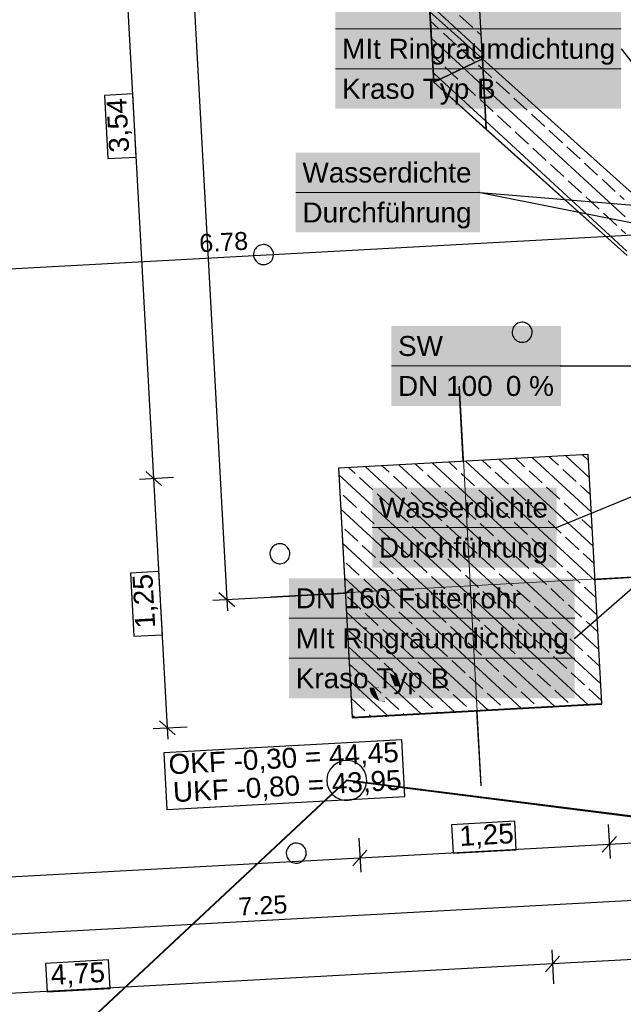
# Model space of a CAD drawing. Extents: x -779 to 790, y -208 to 633.
# Tile 77 of 232: x -259 to -199, y 160 to 259. Entities that reach past the tile are written whole.
import ezdxf
from ezdxf.lldxf.tags import DXFTag

# ---------------------------------------------------------------- set-up
doc = ezdxf.new("R2010")
doc.units = 0
doc.layers.get('0').update_dxf_attribs({"lineweight": 25})
for name, color, linetype, lineweight, true_color in [('01 Höhen im Gebäude - Basis', 7, 'Continuous', 25, 0x848484), ('01 Höhen im Gebäude - Basis-gefuellt', 7, 'Continuous', 35, 0xfefefe), ('01AFU Allgemein Bemaßung-A07F5V4RWF', 7, 'Continuous', 25, 0x848484), ('02 Raster Bemaßung', 7, 'Continuous', 25, 0x848484), ('02 Raster Gebäude-A07F5V4QWF', 7, 'Continuous', 25, 0x848484), ('20 Fundament-A07F5V4OWF', 7, 'Continuous', 25, 0x848484), ('20 Magerbeton Bohrungen', 7, 'Continuous', 25, 0x848484), ('20 Wasserbecken', 7, 'Continuous', 25, 0x848484), ('20 Zaun innen', 9, 'Continuous', 25, 0x808080), ('S_Mass', 150, 'Continuous', 25, 0x007fff), ('X_Mass', 150, 'Continuous', 25, 0x007fff)]:
    doc.layers.add(name, color=color, linetype=linetype, lineweight=lineweight, true_color=true_color)
doc.layers.add('02 Raster Gebäude-A07F5V53WF', color=7, linetype='Continuous', lineweight=13)
doc.styles.get("Standard").update_dxf_attribs({"font": 'arial.ttf'})
tags = doc.linetypes.add('Strichlinie eng', pattern=[0.115, 0.075, -0.04]).pattern_tags.tags
tags[6:7] = [DXFTag(74, 4), DXFTag(75, 0), DXFTag(340, '0'), DXFTag(46, 1.0), DXFTag(50, 0.0), DXFTag(44, 0.0), DXFTag(45, 0.0)]
tags[4:5] = [DXFTag(74, 4), DXFTag(75, 0), DXFTag(340, '0'), DXFTag(46, 1.0), DXFTag(50, 0.0), DXFTag(44, 0.0), DXFTag(45, 0.0)]
tags = doc.linetypes.add('Strichpunkt', pattern=[1, 0.5, -0.25, 0, -0.25]).pattern_tags.tags
tags[10:11] = [DXFTag(74, 4), DXFTag(75, 0), DXFTag(340, '0'), DXFTag(46, 1.0), DXFTag(50, 0.0), DXFTag(44, 0.0), DXFTag(45, 0.0)]
tags[8:9] = [DXFTag(74, 4), DXFTag(75, 0), DXFTag(340, '0'), DXFTag(46, 1.0), DXFTag(50, 0.0), DXFTag(44, 0.0), DXFTag(45, 0.0)]
tags[6:7] = [DXFTag(74, 4), DXFTag(75, 0), DXFTag(340, '0'), DXFTag(46, 1.0), DXFTag(50, 0.0), DXFTag(44, 0.0), DXFTag(45, 0.0)]
tags[4:5] = [DXFTag(74, 4), DXFTag(75, 0), DXFTag(340, '0'), DXFTag(46, 1.0), DXFTag(50, 0.0), DXFTag(44, 0.0), DXFTag(45, 0.0)]
tags = doc.linetypes.add('Wipeout_Contour-A07F5V4SWF', pattern=[1, 0, -1]).pattern_tags.tags
tags[6:7] = [DXFTag(74, 4), DXFTag(75, 0), DXFTag(340, '0'), DXFTag(46, 1.0), DXFTag(50, 0.0), DXFTag(44, 0.0), DXFTag(45, 0.0)]
tags[4:5] = [DXFTag(74, 4), DXFTag(75, 0), DXFTag(340, '0'), DXFTag(46, 1.0), DXFTag(50, 0.0), DXFTag(44, 0.0), DXFTag(45, 0.0)]

# ---------------------------------------------------------------- blocks, each defined once
blk = doc.blocks.new('Referenz-A07F5V4VWF', base_point=(-401.415, -176.34))
at = {"color": 0, "linetype": 'ByBlock', "lineweight": -2, "ltscale": 12.5}
for p, q in [((-217.987, 252.513), (-218.77, 266.82)), ((-218.77, 266.82), (-217.987, 252.513)), ((-213.107, 254.855), (-213.663, 265.025)), ((-218.373, 259.575), (-217.987, 252.513)), ((-213.107, 254.855), (-218.373, 259.575)), ((-218.373, 259.575), (-213.107, 254.855)), ((-217.987, 252.513), (-213.107, 254.855)), ((-213.107, 254.855), (-217.987, 252.513)), ((-212.72, 247.793), (-213.107, 254.855)), ((-199.009, 242.22), (-213.107, 254.855)), ((-213.107, 254.855), (-212.72, 247.793)), ((-198.622, 235.158), (-217.987, 252.513)), ((-217.987, 252.513), (-198.622, 235.158)), ((-217.987, 252.513), (-212.72, 247.793)), ((-212.72, 247.793), (-198.622, 235.158)), ((-227.482, 213.873), (-227.506, 213.872)), ((-227.506, 213.872), (-226.14, 188.904)), ((-226.14, 188.904), (-201.174, 190.27)), ((-201.174, 190.27), (-201.177, 190.32))]:
    blk.add_line(p, q, dxfattribs=at)
at = {"layer": '01 Höhen im Gebäude - Basis', "color": 0, "lineweight": -2}
blk.add_line((-222.753, 188.98), (-222.761, 189.139), dxfattribs=at)
at = {"layer": '01 Höhen im Gebäude - Basis', "color": 0, "linetype": 'Wipeout_Contour-A07F5V4SWF', "lineweight": -2, "ltscale": 1.625}
for p, q in [((-221.172, 186.681), (-244.998, 185.378)), ((-220.862, 181.032), (-221.172, 186.681)), ((-244.998, 185.378), (-244.689, 179.728)), ((-244.689, 179.728), (-220.862, 181.032))]:
    blk.add_line(p, q, dxfattribs=at)
at = {"layer": '01 Höhen im Gebäude - Basis-gefuellt', "color": 0}
for points in [[(-222.977, 193.471), (-222.999, 193.471), (-222.999, 193.474)], [(-222.917, 191.976), (-222.977, 193.471), (-222.999, 193.471)], [(-222.363, 192.006), (-222.918, 192.006), (-222.977, 193.471)], [(-222.419, 193.391), (-222.944, 193.391), (-222.977, 193.471)], [(-222.363, 192.006), (-222.419, 193.391), (-222.944, 193.391)], [(-221.873, 192.033), (-222.364, 192.033), (-222.419, 193.391)], [(-221.915, 193.093), (-222.299, 193.093), (-222.419, 193.391)], [(-221.873, 192.033), (-221.915, 193.093), (-222.299, 193.093)], [(-221.541, 192.051), (-221.873, 192.051), (-221.915, 193.093)], [(-221.564, 192.625), (-221.747, 192.625), (-221.915, 193.093)], [(-221.541, 192.051), (-221.564, 192.625), (-221.747, 192.625)], [(-221.419, 192.058), (-221.541, 192.058), (-221.564, 192.625)], [(-224.292, 191.894), (-224.415, 191.894), (-224.293, 191.901)], [(-224.269, 191.327), (-224.292, 191.894), (-224.415, 191.894)], [(-223.96, 191.901), (-224.293, 191.901), (-223.961, 191.919)], [(-224.086, 191.327), (-224.269, 191.327), (-224.293, 191.901)], [(-223.918, 190.859), (-223.96, 191.901), (-224.293, 191.901)], [(-223.918, 190.859), (-224.086, 191.327), (-224.269, 191.327)], [(-223.469, 191.919), (-223.961, 191.919), (-223.47, 191.946)], [(-223.534, 190.859), (-223.918, 190.859), (-223.961, 191.919)], [(-223.414, 190.561), (-223.469, 191.919), (-223.961, 191.919)], [(-222.915, 191.946), (-223.47, 191.946), (-222.917, 191.976)], [(-222.89, 190.561), (-223.414, 190.561), (-223.47, 191.946)], [(-222.856, 190.481), (-222.915, 191.946), (-223.47, 191.946)], [(-222.917, 191.976), (-222.363, 192.006), (-222.918, 192.006)], [(-222.835, 190.481), (-222.856, 190.481), (-222.917, 191.976)], [(-222.363, 192.006), (-221.873, 192.033), (-222.364, 192.033)], [(-221.873, 192.033), (-221.541, 192.051), (-221.873, 192.051)], [(-221.541, 192.051), (-221.419, 192.058), (-221.541, 192.058)], [(-223.414, 190.561), (-223.534, 190.859), (-223.918, 190.859)], [(-222.856, 190.481), (-222.89, 190.561), (-223.414, 190.561)], [(-222.835, 190.478), (-222.835, 190.481), (-222.856, 190.481)]]:
    blk.add_solid(points, dxfattribs=at)
at = {"layer": '01AFU Allgemein Bemaßung-A07F5V4RWF', "color": 0, "lineweight": -2}
for p, q in [((-249.885, 283.526), (-246.019, 212.859)), ((-247.423, 212.782), (-244.021, 212.968)), ((-245.229, 212.151), (-246.809, 213.567)), ((-246.019, 212.859), (-244.652, 187.891)), ((-245.442, 188.599), (-243.863, 187.183)), ((-246.057, 187.814), (-242.655, 188.001)), ((-244.652, 187.891), (-244.591, 186.768)), ((-123.134, 180.454), (-200.406, 176.225)), ((-200.515, 178.223), (-200.329, 174.821)), ((-225.481, 176.857), (-225.295, 173.455)), ((-201.114, 175.435), (-199.698, 177.015)), ((-226.08, 174.069), (-224.664, 175.649)), ((-200.406, 176.225), (-225.372, 174.859)), ((-225.372, 174.859), (-301.599, 170.688)), ((-206.167, 165.664), (-205.981, 162.262)), ((-181.124, 165.626), (-206.09, 164.26)), ((-206.798, 163.47), (-205.382, 165.05)), ((-206.09, 164.26), (-300.963, 159.068))]:
    blk.add_line(p, q, dxfattribs=at)
at = {"layer": '01AFU Allgemein Bemaßung-A07F5V4RWF', "color": 0, "linetype": 'Wipeout_Contour-A07F5V4SWF', "lineweight": -2, "ltscale": 1.625}
for p, q in [((-248.097, 251.356), (-250.95, 251.2)), ((-247.75, 245.032), (-248.097, 251.356)), ((-250.95, 251.2), (-250.604, 244.876)), ((-250.604, 244.876), (-247.75, 245.032)), ((-245.48, 203.539), (-248.333, 203.383)), ((-248.333, 203.383), (-247.987, 197.058)), ((-245.134, 197.214), (-245.48, 203.539)), ((-247.987, 197.058), (-245.134, 197.214)), ((-209.881, 178.54), (-216.206, 178.194)), ((-209.725, 175.687), (-209.881, 178.54)), ((-216.206, 178.194), (-216.05, 175.341)), ((-216.05, 175.341), (-209.725, 175.687)), ((-250.519, 164.662), (-256.843, 164.316)), ((-250.363, 161.808), (-250.519, 164.662)), ((-256.843, 164.316), (-256.687, 161.462)), ((-256.687, 161.462), (-250.363, 161.808))]:
    blk.add_line(p, q, dxfattribs=at)
at = {"layer": '02 Raster Bemaßung', "color": 0, "lineweight": -2}
for p, q in [((-249.633, 400.734), (-238.69, 200.739)), ((-239.48, 201.447), (-237.9, 200.031)), ((-240.094, 200.662), (-233.697, 201.012)), ((-238.69, 200.739), (-238.628, 199.615))]:
    blk.add_line(p, q, dxfattribs=at)
at = {"layer": '02 Raster Gebäude-A07F5V4QWF', "color": 0, "linetype": 'Strichpunkt', "lineweight": -2, "ltscale": 0.405}
for p, q in [((-215.026, 214.599), (-215.433, 222.044)), ((-201.836, 202.755), (-194.368, 203.164)), ((-234.313, 200.978), (-226.798, 201.389)), ((-213.248, 182.098), (-213.66, 189.637))]:
    blk.add_line(p, q, dxfattribs=at)
at = {"layer": '20 Fundament-A07F5V4OWF', "color": 0, "lineweight": -2}
for p, q in [((-202.228, 209.525), (-208.093, 214.934)), ((-205.494, 214.17), (-206.422, 215.025)), ((-202.416, 212.964), (-204.751, 215.117)), ((-202.51, 214.683), (-203.08, 215.208)), ((-225.845, 213.345), (-226.477, 213.928)), ((-201.287, 192.333), (-224.805, 214.019)), ((-222.453, 213.483), (-223.134, 214.111)), ((-201.475, 195.771), (-221.463, 214.202)), ((-219.061, 213.62), (-219.792, 214.294)), ((-201.664, 199.21), (-218.121, 214.385)), ((-215.67, 213.758), (-216.449, 214.477)), ((-201.852, 202.648), (-214.778, 214.568)), ((-212.278, 213.895), (-213.107, 214.66)), ((-202.04, 206.087), (-211.436, 214.751)), ((-208.886, 214.033), (-209.764, 214.842)), ((-227.482, 213.873), (-227.506, 213.872)), ((-227.506, 213.872), (-226.14, 188.904)), ((-202.512, 190.197), (-227.47, 213.212)), ((-224.08, 211.718), (-225.404, 212.939)), ((-220.689, 211.856), (-222.012, 213.076)), ((-217.297, 211.993), (-218.62, 213.213)), ((-213.905, 212.13), (-215.229, 213.351)), ((-210.513, 212.268), (-211.837, 213.488)), ((-207.122, 212.405), (-208.445, 213.626)), ((-203.73, 212.543), (-205.053, 213.763)), ((-205.357, 210.778), (-206.68, 211.999)), ((-202.322, 211.245), (-203.289, 212.136)), ((-225.708, 209.954), (-227.031, 211.174)), ((-222.316, 210.091), (-223.639, 211.311)), ((-218.924, 210.228), (-220.247, 211.449)), ((-215.532, 210.366), (-216.856, 211.586)), ((-212.14, 210.503), (-213.464, 211.724)), ((-208.749, 210.641), (-210.072, 211.861)), ((-213.768, 208.739), (-215.091, 209.959)), ((-210.376, 208.876), (-211.699, 210.097)), ((-206.984, 209.014), (-208.308, 210.234)), ((-203.592, 209.151), (-204.916, 210.371)), ((-205.855, 190.014), (-227.282, 209.773)), ((-223.943, 208.326), (-225.266, 209.547)), ((-220.551, 208.464), (-221.875, 209.684)), ((-217.159, 208.601), (-218.483, 209.822)), ((-218.787, 206.837), (-220.11, 208.057)), ((-215.395, 206.974), (-216.718, 208.195)), ((-212.003, 207.112), (-213.327, 208.332)), ((-208.611, 207.249), (-209.935, 208.469)), ((-205.22, 207.386), (-206.543, 208.607)), ((-202.134, 207.806), (-203.151, 208.744)), ((-225.57, 206.562), (-226.894, 207.782)), ((-222.178, 206.699), (-223.502, 207.92)), ((-203.455, 205.759), (-204.778, 206.98)), ((-209.197, 189.831), (-227.094, 206.335)), ((-223.806, 204.935), (-225.129, 206.155)), ((-220.414, 205.072), (-221.737, 206.293)), ((-217.022, 205.21), (-218.345, 206.43)), ((-213.63, 205.347), (-214.954, 206.567)), ((-210.238, 205.484), (-211.562, 206.705)), ((-206.847, 205.622), (-208.17, 206.842)), ((-208.474, 203.857), (-209.797, 205.078)), ((-205.082, 203.995), (-206.406, 205.215)), ((-201.946, 204.368), (-203.014, 205.352)), ((-225.433, 203.17), (-226.756, 204.391)), ((-222.041, 203.308), (-223.364, 204.528)), ((-218.649, 203.445), (-219.973, 204.665)), ((-215.257, 203.582), (-216.581, 204.803)), ((-211.866, 203.72), (-213.189, 204.94)), ((-216.885, 201.818), (-218.208, 203.038)), ((-213.493, 201.955), (-214.816, 203.176)), ((-210.101, 202.093), (-211.425, 203.313)), ((-206.709, 202.23), (-208.033, 203.45)), ((-203.318, 202.367), (-204.641, 203.588)), ((-212.54, 189.648), (-226.906, 202.896)), ((-223.668, 201.543), (-224.992, 202.763)), ((-220.276, 201.68), (-221.6, 202.901)), ((-221.904, 199.916), (-223.227, 201.136)), ((-218.512, 200.053), (-219.835, 201.274)), ((-215.12, 200.191), (-216.443, 201.411)), ((-211.728, 200.328), (-213.052, 201.548)), ((-208.336, 200.465), (-209.66, 201.686)), ((-204.945, 200.603), (-206.268, 201.823)), ((-201.758, 200.929), (-202.876, 201.961)), ((-225.295, 199.778), (-226.619, 200.999)), ((-203.18, 198.976), (-204.504, 200.196)), ((-215.882, 189.466), (-226.718, 199.457)), ((-223.531, 198.151), (-224.854, 199.372)), ((-220.139, 198.289), (-221.462, 199.509)), ((-216.747, 198.426), (-218.071, 199.646)), ((-213.355, 198.563), (-214.679, 199.784)), ((-209.964, 198.701), (-211.287, 199.921)), ((-206.572, 198.838), (-207.895, 200.059)), ((-211.591, 196.936), (-212.914, 198.157)), ((-208.199, 197.074), (-209.523, 198.294)), ((-204.807, 197.211), (-206.131, 198.431)), ((-201.569, 197.49), (-202.739, 198.569)), ((-225.158, 196.387), (-226.481, 197.607)), ((-221.766, 196.524), (-223.09, 197.744)), ((-218.374, 196.661), (-219.698, 197.882)), ((-214.983, 196.799), (-216.306, 198.019)), ((-216.61, 195.034), (-217.933, 196.255)), ((-213.218, 195.172), (-214.541, 196.392)), ((-209.826, 195.309), (-211.15, 196.529)), ((-206.434, 195.446), (-207.758, 196.667)), ((-203.043, 195.584), (-204.366, 196.804)), ((-219.224, 189.283), (-226.53, 196.019)), ((-223.393, 194.759), (-224.717, 195.98)), ((-220.002, 194.897), (-221.325, 196.117)), ((-201.381, 194.052), (-202.602, 195.177)), ((-225.02, 192.995), (-226.344, 194.215)), ((-221.629, 193.132), (-222.952, 194.353)), ((-218.237, 193.27), (-219.56, 194.49)), ((-214.845, 193.407), (-216.169, 194.627)), ((-211.453, 193.544), (-212.777, 194.765)), ((-208.062, 193.682), (-209.385, 194.902)), ((-204.67, 193.819), (-205.993, 195.04)), ((-206.297, 192.055), (-207.62, 193.275)), ((-202.905, 192.192), (-204.229, 193.412)), ((-222.567, 189.1), (-226.341, 192.58)), ((-223.256, 191.368), (-224.579, 192.588)), ((-219.864, 191.505), (-221.188, 192.725)), ((-216.472, 191.642), (-217.796, 192.863)), ((-213.081, 191.78), (-214.404, 193)), ((-209.689, 191.917), (-211.012, 193.138)), ((-214.708, 190.015), (-216.031, 191.236)), ((-211.316, 190.153), (-212.639, 191.373)), ((-207.924, 190.29), (-209.248, 191.51)), ((-204.532, 190.428), (-205.856, 191.648)), ((-201.193, 190.613), (-202.464, 191.785)), ((-224.883, 189.603), (-226.207, 190.823)), ((-226.14, 188.904), (-201.174, 190.27)), ((-221.491, 189.74), (-222.815, 190.961)), ((-218.1, 189.878), (-219.423, 191.098)), ((-201.174, 190.27), (-201.177, 190.32)), ((-220.896, 189.191), (-221.05, 189.334)), ((-217.553, 189.374), (-217.658, 189.471)), ((-214.211, 189.557), (-214.267, 189.608)), ((-210.868, 189.74), (-210.875, 189.746)), ((-225.909, 188.917), (-226.153, 189.142)), ((-224.238, 189.008), (-224.442, 189.196))]:
    blk.add_line(p, q, dxfattribs=at)
at = {"layer": '20 Magerbeton Bohrungen', "color": 0, "lineweight": -2}
for p, q in [((-235.958, 235.608), (-235.995, 235.483)), ((-235.905, 235.728), (-235.958, 235.608)), ((-235.837, 235.84), (-235.905, 235.728)), ((-235.755, 235.941), (-235.837, 235.84)), ((-235.66, 236.031), (-235.755, 235.941)), ((-235.554, 236.108), (-235.66, 236.031)), ((-235.439, 236.171), (-235.554, 236.108)), ((-235.317, 236.218), (-235.439, 236.171)), ((-235.19, 236.249), (-235.317, 236.218)), ((-235.06, 236.263), (-235.19, 236.249)), ((-234.929, 236.259), (-235.06, 236.263)), ((-234.8, 236.239), (-234.929, 236.259)), ((-234.674, 236.202), (-234.8, 236.239)), ((-234.555, 236.149), (-234.674, 236.202)), ((-234.443, 236.081), (-234.555, 236.149)), ((-234.341, 235.999), (-234.443, 236.081)), ((-234.251, 235.904), (-234.341, 235.999)), ((-234.174, 235.798), (-234.251, 235.904)), ((-234.112, 235.683), (-234.174, 235.798)), ((-234.065, 235.561), (-234.112, 235.683)), ((-234.034, 235.434), (-234.065, 235.561)), ((-236.015, 235.354), (-236.019, 235.223)), ((-236.019, 235.223), (-236.005, 235.093)), ((-235.995, 235.483), (-236.015, 235.354)), ((-236.005, 235.093), (-235.974, 234.966)), ((-235.974, 234.966), (-235.927, 234.843)), ((-235.927, 234.843), (-235.865, 234.729)), ((-235.865, 234.729), (-235.788, 234.623)), ((-235.788, 234.623), (-235.697, 234.528)), ((-234.379, 234.495), (-234.284, 234.585)), ((-234.284, 234.585), (-234.202, 234.687)), ((-234.202, 234.687), (-234.134, 234.799)), ((-234.134, 234.799), (-234.081, 234.918)), ((-234.081, 234.918), (-234.044, 235.044)), ((-234.044, 235.044), (-234.023, 235.173)), ((-234.02, 235.304), (-234.034, 235.434)), ((-234.023, 235.173), (-234.02, 235.304)), ((-235.697, 234.528), (-235.596, 234.446)), ((-235.596, 234.446), (-235.484, 234.378)), ((-235.484, 234.378), (-235.364, 234.325)), ((-235.364, 234.325), (-235.239, 234.288)), ((-235.239, 234.288), (-235.11, 234.267)), ((-235.11, 234.267), (-234.979, 234.264)), ((-234.979, 234.264), (-234.849, 234.278)), ((-234.849, 234.278), (-234.722, 234.308)), ((-234.722, 234.308), (-234.6, 234.356)), ((-234.6, 234.356), (-234.485, 234.418)), ((-234.485, 234.418), (-234.379, 234.495)), ((-210.108, 227.708), (-210.128, 227.579)), ((-210.071, 227.834), (-210.108, 227.708)), ((-210.018, 227.954), (-210.071, 227.834)), ((-209.949, 228.065), (-210.018, 227.954)), ((-209.867, 228.167), (-209.949, 228.065)), ((-209.772, 228.257), (-209.867, 228.167)), ((-209.667, 228.334), (-209.772, 228.257)), ((-209.552, 228.397), (-209.667, 228.334)), ((-209.43, 228.444), (-209.552, 228.397)), ((-209.302, 228.474), (-209.43, 228.444)), ((-209.172, 228.488), (-209.302, 228.474)), ((-209.042, 228.485), (-209.172, 228.488)), ((-208.912, 228.465), (-209.042, 228.485)), ((-208.787, 228.428), (-208.912, 228.465)), ((-208.667, 228.375), (-208.787, 228.428)), ((-208.556, 228.306), (-208.667, 228.375)), ((-208.454, 228.224), (-208.556, 228.306)), ((-208.364, 228.129), (-208.454, 228.224)), ((-208.287, 228.024), (-208.364, 228.129)), ((-208.224, 227.909), (-208.287, 228.024)), ((-208.177, 227.787), (-208.224, 227.909)), ((-208.146, 227.66), (-208.177, 227.787)), ((-210.128, 227.579), (-210.131, 227.448)), ((-210.131, 227.448), (-210.117, 227.318)), ((-210.117, 227.318), (-210.087, 227.191)), ((-210.087, 227.191), (-210.04, 227.069)), ((-210.04, 227.069), (-209.977, 226.954)), ((-209.977, 226.954), (-209.9, 226.848)), ((-209.9, 226.848), (-209.81, 226.754)), ((-209.81, 226.754), (-209.708, 226.671)), ((-208.597, 226.644), (-208.491, 226.721)), ((-208.491, 226.721), (-208.397, 226.811)), ((-208.397, 226.811), (-208.314, 226.913)), ((-208.314, 226.913), (-208.246, 227.024)), ((-208.246, 227.024), (-208.193, 227.144)), ((-208.193, 227.144), (-208.156, 227.269)), ((-208.156, 227.269), (-208.136, 227.399)), ((-208.133, 227.529), (-208.146, 227.66)), ((-208.136, 227.399), (-208.133, 227.529)), ((-209.708, 226.671), (-209.596, 226.603)), ((-209.596, 226.603), (-209.477, 226.55)), ((-209.477, 226.55), (-209.351, 226.513)), ((-209.351, 226.513), (-209.222, 226.493)), ((-209.222, 226.493), (-209.091, 226.49)), ((-209.091, 226.49), (-208.961, 226.503)), ((-208.961, 226.503), (-208.834, 226.534)), ((-208.834, 226.534), (-208.712, 226.581)), ((-208.712, 226.581), (-208.597, 226.644)), ((-234.116, 205.996), (-234.198, 205.895)), ((-234.021, 206.087), (-234.116, 205.996)), ((-233.916, 206.164), (-234.021, 206.087)), ((-233.801, 206.226), (-233.916, 206.164)), ((-233.679, 206.273), (-233.801, 206.226)), ((-233.551, 206.304), (-233.679, 206.273)), ((-233.421, 206.318), (-233.551, 206.304)), ((-233.291, 206.314), (-233.421, 206.318)), ((-233.161, 206.294), (-233.291, 206.314)), ((-233.036, 206.257), (-233.161, 206.294)), ((-232.916, 206.204), (-233.036, 206.257)), ((-232.805, 206.136), (-232.916, 206.204)), ((-232.703, 206.054), (-232.805, 206.136)), ((-232.613, 205.959), (-232.703, 206.054)), ((-234.377, 205.409), (-234.38, 205.278)), ((-234.38, 205.278), (-234.366, 205.148)), ((-234.357, 205.538), (-234.377, 205.409)), ((-234.366, 205.148), (-234.336, 205.021)), ((-234.32, 205.663), (-234.357, 205.538)), ((-234.336, 205.021), (-234.289, 204.899)), ((-234.267, 205.783), (-234.32, 205.663)), ((-234.198, 205.895), (-234.267, 205.783)), ((-232.536, 205.853), (-232.613, 205.959)), ((-232.473, 205.738), (-232.536, 205.853)), ((-232.426, 205.616), (-232.473, 205.738)), ((-232.442, 204.973), (-232.405, 205.099)), ((-232.395, 205.489), (-232.426, 205.616)), ((-232.405, 205.099), (-232.385, 205.228)), ((-232.382, 205.359), (-232.395, 205.489)), ((-232.385, 205.228), (-232.382, 205.359)), ((-234.289, 204.899), (-234.226, 204.784)), ((-234.226, 204.784), (-234.149, 204.678)), ((-234.149, 204.678), (-234.059, 204.583)), ((-234.059, 204.583), (-233.957, 204.501)), ((-233.957, 204.501), (-233.845, 204.433)), ((-233.845, 204.433), (-233.726, 204.38)), ((-233.726, 204.38), (-233.6, 204.343)), ((-233.6, 204.343), (-233.471, 204.322)), ((-233.471, 204.322), (-233.34, 204.319)), ((-233.34, 204.319), (-233.21, 204.333)), ((-233.21, 204.333), (-233.083, 204.364)), ((-233.083, 204.364), (-232.961, 204.411)), ((-232.961, 204.411), (-232.846, 204.473)), ((-232.846, 204.473), (-232.74, 204.55)), ((-232.74, 204.55), (-232.646, 204.64)), ((-232.646, 204.64), (-232.563, 204.742)), ((-232.563, 204.742), (-232.495, 204.854)), ((-232.495, 204.854), (-232.442, 204.973)), ((-232.717, 175.565), (-232.737, 175.435)), ((-232.68, 175.69), (-232.717, 175.565)), ((-232.627, 175.81), (-232.68, 175.69)), ((-232.558, 175.921), (-232.627, 175.81)), ((-232.476, 176.023), (-232.558, 175.921)), ((-232.381, 176.113), (-232.476, 176.023)), ((-232.276, 176.19), (-232.381, 176.113)), ((-232.161, 176.253), (-232.276, 176.19)), ((-232.039, 176.3), (-232.161, 176.253)), ((-231.911, 176.331), (-232.039, 176.3)), ((-231.781, 176.344), (-231.911, 176.331)), ((-231.651, 176.341), (-231.781, 176.344)), ((-231.521, 176.321), (-231.651, 176.341)), ((-231.396, 176.284), (-231.521, 176.321)), ((-231.276, 176.231), (-231.396, 176.284)), ((-231.165, 176.163), (-231.276, 176.231)), ((-231.063, 176.08), (-231.165, 176.163)), ((-230.973, 175.986), (-231.063, 176.08)), ((-230.896, 175.88), (-230.973, 175.986)), ((-230.833, 175.765), (-230.896, 175.88)), ((-230.786, 175.643), (-230.833, 175.765)), ((-230.755, 175.516), (-230.786, 175.643)), ((-230.742, 175.386), (-230.755, 175.516)), ((-232.737, 175.435), (-232.74, 175.305)), ((-232.74, 175.305), (-232.726, 175.175)), ((-232.726, 175.175), (-232.696, 175.047)), ((-232.696, 175.047), (-232.649, 174.925)), ((-232.649, 174.925), (-232.586, 174.81)), ((-232.586, 174.81), (-232.509, 174.705)), ((-232.509, 174.705), (-232.419, 174.61)), ((-232.419, 174.61), (-232.317, 174.528)), ((-232.317, 174.528), (-232.205, 174.459)), ((-232.205, 174.459), (-232.086, 174.406)), ((-231.321, 174.437), (-231.206, 174.5)), ((-231.206, 174.5), (-231.1, 174.577)), ((-231.1, 174.577), (-231.006, 174.667)), ((-231.006, 174.667), (-230.923, 174.769)), ((-230.923, 174.769), (-230.855, 174.881)), ((-230.855, 174.881), (-230.802, 175)), ((-230.802, 175), (-230.765, 175.126)), ((-230.765, 175.126), (-230.745, 175.255)), ((-230.745, 175.255), (-230.742, 175.386)), ((-232.086, 174.406), (-231.96, 174.369)), ((-231.96, 174.369), (-231.831, 174.349)), ((-231.831, 174.349), (-231.7, 174.346)), ((-231.7, 174.346), (-231.57, 174.36)), ((-231.57, 174.36), (-231.443, 174.39)), ((-231.443, 174.39), (-231.321, 174.437))]:
    blk.add_line(p, q, dxfattribs=at)
at = {"layer": '20 Wasserbecken', "color": 0, "linetype": 'Strichlinie eng', "lineweight": -2, "ltscale": 0.21125}
for p, q in [((-217.987, 252.513), (-218.77, 266.82)), ((-198.622, 235.158), (-217.987, 252.513))]:
    blk.add_line(p, q, dxfattribs=at)
at = {"layer": '20 Wasserbecken', "color": 0, "lineweight": -2}
for p, q in [((-213.107, 254.855), (-213.663, 265.025)), ((-217.987, 252.513), (-218.373, 259.575)), ((-213.142, 255.505), (-218.099, 260.076)), ((-217.456, 257.851), (-218.323, 258.65)), ((-214.064, 257.988), (-215.388, 259.208)), ((-215.691, 256.224), (-217.015, 257.444)), ((-213.236, 257.225), (-213.623, 257.581)), ((-214.995, 253.949), (-218.228, 256.93)), ((-213.927, 254.596), (-215.25, 255.817)), ((-217.319, 254.459), (-218.134, 255.211)), ((-199.009, 242.22), (-213.107, 254.855)), ((-217.324, 252.831), (-218.04, 253.492)), ((-216.159, 253.39), (-216.877, 254.052)), ((-215.554, 252.832), (-216.159, 253.39)), ((-212.954, 252.067), (-214.995, 253.949)), ((-213.048, 253.786), (-213.486, 254.19)), ((-212.162, 252.969), (-213.048, 253.786)), ((-217.987, 252.513), (-198.622, 235.158)), ((-212.766, 248.628), (-217.324, 252.831)), ((-213.789, 251.205), (-215.113, 252.425)), ((-210.398, 251.342), (-211.721, 252.562)), ((-198.835, 239.047), (-212.954, 252.067)), ((-212.86, 250.348), (-213.348, 250.798)), ((-212.025, 249.577), (-212.86, 250.348)), ((-208.633, 249.715), (-209.957, 250.935)), ((-198.647, 235.609), (-212.766, 248.628)), ((-210.26, 247.95), (-211.584, 249.171)), ((-206.868, 248.088), (-208.192, 249.308)), ((-208.496, 246.323), (-209.819, 247.543)), ((-205.104, 246.46), (-206.427, 247.681)), ((-206.731, 244.696), (-208.055, 245.916)), ((-203.339, 244.833), (-204.663, 246.054)), ((-204.966, 243.069), (-206.29, 244.289)), ((-201.575, 243.206), (-202.898, 244.426)), ((-203.202, 241.441), (-204.525, 242.662)), ((-199.81, 241.579), (-201.134, 242.799)), ((-193.742, 237.5), (-199.009, 242.22)), ((-201.437, 239.814), (-202.761, 241.035)), ((-198.929, 240.767), (-199.369, 241.172)), ((-199.673, 238.187), (-200.996, 239.408)), ((-198.741, 237.328), (-199.232, 237.78))]:
    blk.add_line(p, q, dxfattribs=at)
at = {"layer": '01 Höhen im Gebäude - Basis', "color": 0, "linetype": 'ByBlock', "lineweight": -2, "ltscale": 0.21125, "char_height": 2.00026, "attachment_point": 1, "rotation": 3.13197}
for s, insert in [('{\\fArial;OKF -0,30 = 44,45}', (-244.581, 185.228)), ('{\\fArial;UKF -0,80 = 43,95}', (-244.135, 182.448))]:
    blk.add_mtext(s, dxfattribs=dict(at, insert=insert))
at = {"layer": '01AFU Allgemein Bemaßung-A07F5V4RWF', "color": 0, "linetype": 'ByBlock', "lineweight": -2, "ltscale": 1.625, "char_height": 2.00026, "attachment_point": 1}
for s, insert, rotation in [('{\\fArial;3,54}', (-250.457, 245.429), 93.13197), ('{\\fArial;1,25}', (-247.849, 197.799), 93.13197), ('{\\fArial;1,25}', (-215.464, 178.056), 3.13197), ('{\\fArial;4,75}', (-256.374, 164.164), 3.13197)]:
    blk.add_mtext(s, dxfattribs=dict(at, insert=insert, rotation=rotation))
blk = doc.blocks.new('Referenz-A07F5V59WF', base_point=(-759.499, -206.186))
at = {"layer": '02 Raster Gebäude-A07F5V53WF', "color": 0, "linetype": 'Continuous', "ltscale": 117.000008}
for p, q in [((-213.232, 182.145), (-215.418, 222.083)), ((-234.294, 201.021), (-194.356, 203.206)), ((-263.246, 148.522), (-226.69, 182.629)), ((-226.69, 182.629), (-191.059, 178.132))]:
    blk.add_line(p, q, dxfattribs=at)
at = {"layer": '20 Zaun innen', "color": 0, "linetype": 'Continuous', "lineweight": -2, "ltscale": 225.000015}
for p, q in [((-227.629, 184.395), (-228.054, 184.092)), ((-227.14, 184.578), (-227.629, 184.395)), ((-226.621, 184.628), (-227.14, 184.578)), ((-226.106, 184.542), (-226.621, 184.628)), ((-225.631, 184.326), (-226.106, 184.542)), ((-225.228, 183.994), (-225.631, 184.326)), ((-228.386, 183.689), (-228.603, 183.214)), ((-228.054, 184.092), (-228.386, 183.689)), ((-224.925, 183.569), (-225.228, 183.994)), ((-224.742, 183.08), (-224.925, 183.569)), ((-226.697, 182.65), (-263.257, 148.539)), ((-263.235, 148.505), (-226.683, 182.608)), ((-228.603, 183.214), (-228.689, 182.699)), ((-228.689, 182.699), (-228.639, 182.179)), ((-191.065, 178.152), (-226.697, 182.65)), ((-226.683, 182.608), (-191.054, 178.111)), ((-224.777, 182.045), (-224.691, 182.56)), ((-224.691, 182.56), (-224.742, 183.08)), ((-228.639, 182.179), (-228.456, 181.69)), ((-228.456, 181.69), (-228.152, 181.265)), ((-225.326, 181.167), (-224.994, 181.57)), ((-224.994, 181.57), (-224.777, 182.045)), ((-228.152, 181.265), (-227.749, 180.933)), ((-227.749, 180.933), (-227.274, 180.717)), ((-227.274, 180.717), (-226.759, 180.631)), ((-226.759, 180.631), (-226.24, 180.681)), ((-226.24, 180.681), (-225.751, 180.864)), ((-225.751, 180.864), (-225.326, 181.167))]:
    blk.add_line(p, q, dxfattribs=at)
blk = doc.blocks.new('Maß-A07F5V81WF', base_point=(-311.378, 221.086))
at = {"color": 0, "linetype": 'ByBlock', "lineweight": -2, "ltscale": 0.25}
for p, q in [((-175.617, 240.477), (-174.961, 228.495)), ((-175.007, 239.039), (-176.008, 237.922)), ((-310.877, 231.071), (-175.507, 238.48)), ((-310.986, 233.068), (-310.331, 221.086)), ((-310.377, 231.63), (-311.378, 230.513))]:
    blk.add_line(p, q, dxfattribs=at)
at = {"color": 0, "linetype": 'ByBlock', "lineweight": -2, "ltscale": 0.25, "insert": (-241.502, 237.292), "char_height": 1.8, "attachment_point": 1, "rotation": 3.1327}
blk.add_mtext('{\\fArial;6.78}', dxfattribs=at)
blk = doc.blocks.new('Maß-A07F5V83WF', base_point=(-307.79, 162.674))
at = {"color": 0, "linetype": 'ByBlock', "lineweight": -2, "ltscale": 0.25}
for p, q in [((-162.864, 170.57), (-163.52, 182.552)), ((-307.134, 162.674), (-307.79, 174.656)), ((-307.243, 164.671), (-162.974, 172.567)), ((-162.473, 173.125), (-163.474, 172.008)), ((-306.742, 165.229), (-307.744, 164.112))]:
    blk.add_line(p, q, dxfattribs=at)
at = {"color": 0, "linetype": 'ByBlock', "lineweight": -2, "ltscale": 0.25, "insert": (-237.573, 170.887), "char_height": 1.8, "attachment_point": 1, "rotation": 3.1327}
blk.add_mtext('{\\fArial;7.25}', dxfattribs=at)

msp = doc.modelspace()

# ---------------------------------------------------------------- linework, layer by layer
at = {"color": 8, "lineweight": 25, "true_color": 0x808080}
for p, q in [((-227.484, 213.918), (-202.522, 215.284)), ((-201.155, 190.321), (-202.522, 215.284)), ((-226.118, 188.955), (-227.484, 213.918)), ((-226.118, 188.955), (-201.155, 190.321))]:
    msp.add_line(p, q, dxfattribs=at)
at = {"layer": 'X_Mass', "lineweight": 18}
for p, q in [((-227.82, 257.864), (-199.226, 257.864)), ((-227.82, 253.864), (-199.226, 253.864)), ((-231.79, 241.478), (-213.35, 241.478)), ((-222.225, 224.113), (-205.237, 224.113)), ((-224.135, 207.934), (-205.695, 207.934)), ((-232.462, 198.86), (-203.868, 198.86)), ((-232.462, 194.86), (-203.868, 194.86))]:
    msp.add_line(p, q, dxfattribs=at)
at = {"layer": 'X_Mass'}
for p, q in [((-199.235, 255.868), (-199.236, 255.867)), ((-199.236, 255.867), (-199.236, 255.866)), ((-199.236, 255.866), (-199.236, 255.864)), ((-199.236, 255.864), (-199.236, 255.863)), ((-199.236, 255.863), (-199.236, 255.862)), ((-199.236, 255.862), (-199.235, 255.86)), ((-199.234, 255.87), (-199.235, 255.869)), ((-199.235, 255.869), (-199.235, 255.868)), ((-199.235, 255.86), (-199.235, 255.859)), ((-199.235, 255.859), (-199.234, 255.858)), ((-199.233, 255.871), (-199.234, 255.87)), ((-199.234, 255.858), (-199.233, 255.857)), ((-199.232, 255.872), (-199.233, 255.871)), ((-199.233, 255.857), (-199.232, 255.856)), ((-199.231, 255.873), (-199.232, 255.872)), ((-199.232, 255.856), (-199.231, 255.856)), ((-199.23, 255.874), (-199.231, 255.873)), ((-199.231, 255.856), (-199.23, 255.855)), ((-199.229, 255.874), (-199.23, 255.874)), ((-199.23, 255.855), (-199.229, 255.855)), ((-199.227, 255.874), (-199.229, 255.874)), ((-199.229, 255.855), (-199.227, 255.854)), ((-199.226, 255.874), (-199.227, 255.874)), ((-199.227, 255.854), (-199.226, 255.854)), ((-199.225, 255.874), (-199.226, 255.874)), ((-199.226, 255.864), (-185.191, 237.966)), ((-199.226, 255.854), (-199.225, 255.854)), ((-199.223, 255.874), (-199.225, 255.874)), ((-199.225, 255.854), (-199.223, 255.855)), ((-199.222, 255.874), (-199.223, 255.874)), ((-199.223, 255.855), (-199.222, 255.855)), ((-199.221, 255.873), (-199.222, 255.874)), ((-199.222, 255.855), (-199.221, 255.856)), ((-199.22, 255.872), (-199.221, 255.873)), ((-199.221, 255.856), (-199.22, 255.856)), ((-199.219, 255.871), (-199.22, 255.872)), ((-199.22, 255.856), (-199.219, 255.857)), ((-199.218, 255.87), (-199.219, 255.871)), ((-199.219, 255.857), (-199.218, 255.858)), ((-199.217, 255.869), (-199.218, 255.87)), ((-199.218, 255.858), (-199.217, 255.859)), ((-199.217, 255.868), (-199.217, 255.869)), ((-199.216, 255.867), (-199.217, 255.868)), ((-199.217, 255.86), (-199.216, 255.862)), ((-199.217, 255.859), (-199.217, 255.86)), ((-199.216, 255.866), (-199.216, 255.867)), ((-199.216, 255.864), (-199.216, 255.866)), ((-199.216, 255.863), (-199.216, 255.864)), ((-199.216, 255.862), (-199.216, 255.863)), ((-213.359, 241.482), (-213.36, 241.481)), ((-213.36, 241.481), (-213.36, 241.479)), ((-213.36, 241.479), (-213.36, 241.478)), ((-213.36, 241.478), (-213.36, 241.477)), ((-213.36, 241.477), (-213.36, 241.475)), ((-213.36, 241.475), (-213.359, 241.474)), ((-213.358, 241.484), (-213.359, 241.483)), ((-213.359, 241.483), (-213.359, 241.482)), ((-213.357, 241.485), (-213.358, 241.484)), ((-213.356, 241.486), (-213.357, 241.485)), ((-213.355, 241.487), (-213.356, 241.486)), ((-213.354, 241.487), (-213.355, 241.487)), ((-213.352, 241.488), (-213.354, 241.487)), ((-213.351, 241.488), (-213.352, 241.488)), ((-213.35, 241.488), (-213.351, 241.488)), ((-213.35, 241.488), (-184.736, 235.789)), ((-213.349, 241.488), (-213.35, 241.488)), ((-213.35, 241.478), (-176.663, 238.486)), ((-213.347, 241.488), (-213.349, 241.488)), ((-213.346, 241.487), (-213.347, 241.488)), ((-213.345, 241.487), (-213.346, 241.487)), ((-213.344, 241.486), (-213.345, 241.487)), ((-213.343, 241.485), (-213.344, 241.486)), ((-213.342, 241.484), (-213.343, 241.485)), ((-213.341, 241.483), (-213.342, 241.484)), ((-213.341, 241.482), (-213.341, 241.483)), ((-213.34, 241.481), (-213.341, 241.482)), ((-213.341, 241.474), (-213.34, 241.475)), ((-213.34, 241.479), (-213.34, 241.481)), ((-213.34, 241.478), (-213.34, 241.479)), ((-213.34, 241.477), (-213.34, 241.478)), ((-213.34, 241.475), (-213.34, 241.477)), ((-213.359, 241.474), (-213.359, 241.473)), ((-213.359, 241.473), (-213.358, 241.472)), ((-213.358, 241.472), (-213.357, 241.471)), ((-213.357, 241.471), (-213.356, 241.47)), ((-213.356, 241.47), (-213.355, 241.469)), ((-213.355, 241.469), (-213.354, 241.469)), ((-213.354, 241.469), (-213.352, 241.468)), ((-213.352, 241.468), (-213.351, 241.468)), ((-213.351, 241.468), (-213.35, 241.468)), ((-213.35, 241.468), (-213.349, 241.468)), ((-213.349, 241.468), (-213.347, 241.468)), ((-213.347, 241.468), (-213.346, 241.469)), ((-213.346, 241.469), (-213.345, 241.469)), ((-213.345, 241.469), (-213.344, 241.47)), ((-213.344, 241.47), (-213.343, 241.471)), ((-213.343, 241.471), (-213.342, 241.472)), ((-213.342, 241.472), (-213.341, 241.473)), ((-213.341, 241.473), (-213.341, 241.474)), ((-205.246, 224.118), (-205.247, 224.117)), ((-205.247, 224.117), (-205.247, 224.115)), ((-205.247, 224.115), (-205.247, 224.114)), ((-205.247, 224.114), (-205.247, 224.113)), ((-205.247, 224.113), (-205.247, 224.111)), ((-205.247, 224.111), (-205.247, 224.11)), ((-205.247, 224.11), (-205.247, 224.109)), ((-205.247, 224.109), (-205.246, 224.108)), ((-205.245, 224.119), (-205.246, 224.118)), ((-205.246, 224.108), (-205.245, 224.107)), ((-205.244, 224.121), (-205.245, 224.12)), ((-205.245, 224.12), (-205.245, 224.119)), ((-205.245, 224.107), (-205.245, 224.106)), ((-205.245, 224.106), (-205.244, 224.105)), ((-205.242, 224.121), (-205.244, 224.121)), ((-205.244, 224.105), (-205.242, 224.104)), ((-205.241, 224.122), (-205.242, 224.121)), ((-205.242, 224.104), (-205.241, 224.103)), ((-205.24, 224.122), (-205.241, 224.122)), ((-205.241, 224.103), (-205.24, 224.103)), ((-205.239, 224.123), (-205.24, 224.122)), ((-205.24, 224.103), (-205.239, 224.103)), ((-205.237, 224.123), (-205.239, 224.123)), ((-205.239, 224.103), (-205.237, 224.103)), ((-205.236, 224.123), (-205.237, 224.123)), ((-205.237, 224.113), (-182.827, 224.113)), ((-205.237, 224.103), (-205.236, 224.103)), ((-205.235, 224.122), (-205.236, 224.123)), ((-205.236, 224.103), (-205.235, 224.103)), ((-205.234, 224.122), (-205.235, 224.122)), ((-205.235, 224.103), (-205.234, 224.103)), ((-205.232, 224.121), (-205.234, 224.122)), ((-205.234, 224.103), (-205.232, 224.104)), ((-205.231, 224.121), (-205.232, 224.121)), ((-205.232, 224.104), (-205.231, 224.105)), ((-205.23, 224.12), (-205.231, 224.121)), ((-205.231, 224.105), (-205.23, 224.106)), ((-205.23, 224.119), (-205.23, 224.12)), ((-205.229, 224.118), (-205.23, 224.119)), ((-205.23, 224.107), (-205.229, 224.108)), ((-205.23, 224.106), (-205.23, 224.107)), ((-205.228, 224.117), (-205.229, 224.118)), ((-205.229, 224.108), (-205.228, 224.109)), ((-205.228, 224.115), (-205.228, 224.117)), ((-205.228, 224.114), (-205.228, 224.115)), ((-205.227, 224.113), (-205.228, 224.114)), ((-205.228, 224.111), (-205.227, 224.113)), ((-205.228, 224.11), (-205.228, 224.111)), ((-205.228, 224.109), (-205.228, 224.11)), ((-205.695, 207.934), (-184.031, 216.859)), ((-203.868, 196.86), (-183.894, 214.363)), ((-205.704, 207.937), (-205.705, 207.936)), ((-205.705, 207.936), (-205.705, 207.935)), ((-205.705, 207.935), (-205.705, 207.934)), ((-205.705, 207.934), (-205.705, 207.932)), ((-205.705, 207.932), (-205.705, 207.931)), ((-205.705, 207.931), (-205.704, 207.93)), ((-205.703, 207.94), (-205.704, 207.939)), ((-205.704, 207.939), (-205.704, 207.937)), ((-205.704, 207.93), (-205.704, 207.929)), ((-205.704, 207.929), (-205.703, 207.928)), ((-205.702, 207.941), (-205.703, 207.94)), ((-205.703, 207.928), (-205.702, 207.927)), ((-205.701, 207.942), (-205.702, 207.941)), ((-205.702, 207.927), (-205.701, 207.926)), ((-205.7, 207.942), (-205.701, 207.942)), ((-205.701, 207.926), (-205.7, 207.925)), ((-205.699, 207.943), (-205.7, 207.942)), ((-205.7, 207.925), (-205.699, 207.924)), ((-205.698, 207.943), (-205.699, 207.943)), ((-205.699, 207.924), (-205.698, 207.924)), ((-205.696, 207.944), (-205.698, 207.943)), ((-205.698, 207.924), (-205.696, 207.924)), ((-205.695, 207.944), (-205.696, 207.944)), ((-205.696, 207.924), (-205.695, 207.924)), ((-205.694, 207.944), (-205.695, 207.944)), ((-205.695, 207.924), (-205.694, 207.924)), ((-205.692, 207.943), (-205.694, 207.944)), ((-205.694, 207.924), (-205.692, 207.924)), ((-205.691, 207.943), (-205.692, 207.943)), ((-205.692, 207.924), (-205.691, 207.924)), ((-205.69, 207.942), (-205.691, 207.943)), ((-205.691, 207.924), (-205.69, 207.925)), ((-205.689, 207.942), (-205.69, 207.942)), ((-205.69, 207.925), (-205.689, 207.926)), ((-205.688, 207.941), (-205.689, 207.942)), ((-205.689, 207.926), (-205.688, 207.927)), ((-205.687, 207.94), (-205.688, 207.941)), ((-205.688, 207.927), (-205.687, 207.928)), ((-205.686, 207.939), (-205.687, 207.94)), ((-205.687, 207.928), (-205.686, 207.929)), ((-205.686, 207.937), (-205.686, 207.939)), ((-205.685, 207.936), (-205.686, 207.937)), ((-205.686, 207.93), (-205.685, 207.931)), ((-205.686, 207.929), (-205.686, 207.93)), ((-205.685, 207.935), (-205.685, 207.936)), ((-205.685, 207.934), (-205.685, 207.935)), ((-205.685, 207.932), (-205.685, 207.934)), ((-205.685, 207.931), (-205.685, 207.932)), ((-203.877, 196.862), (-203.878, 196.861)), ((-203.878, 196.861), (-203.878, 196.86)), ((-203.878, 196.86), (-203.878, 196.858)), ((-203.878, 196.858), (-203.877, 196.857)), ((-203.876, 196.865), (-203.877, 196.863)), ((-203.877, 196.863), (-203.877, 196.862)), ((-203.877, 196.857), (-203.877, 196.856)), ((-203.877, 196.856), (-203.876, 196.855)), ((-203.875, 196.867), (-203.876, 196.866)), ((-203.876, 196.866), (-203.876, 196.865)), ((-203.876, 196.855), (-203.876, 196.853)), ((-203.876, 196.853), (-203.875, 196.852)), ((-203.874, 196.868), (-203.875, 196.867)), ((-203.875, 196.852), (-203.874, 196.852)), ((-203.873, 196.868), (-203.874, 196.868)), ((-203.874, 196.852), (-203.873, 196.851)), ((-203.872, 196.869), (-203.873, 196.868)), ((-203.873, 196.851), (-203.872, 196.85)), ((-203.87, 196.869), (-203.872, 196.869)), ((-203.872, 196.85), (-203.87, 196.85)), ((-203.869, 196.869), (-203.87, 196.869)), ((-203.87, 196.85), (-203.869, 196.85)), ((-203.868, 196.87), (-203.869, 196.869)), ((-203.869, 196.85), (-203.868, 196.85)), ((-203.866, 196.869), (-203.868, 196.87)), ((-203.868, 196.85), (-203.866, 196.85)), ((-203.865, 196.869), (-203.866, 196.869)), ((-203.866, 196.85), (-203.865, 196.85)), ((-203.864, 196.869), (-203.865, 196.869)), ((-203.865, 196.85), (-203.864, 196.85)), ((-203.863, 196.868), (-203.864, 196.869)), ((-203.864, 196.85), (-203.863, 196.851)), ((-203.862, 196.868), (-203.863, 196.868)), ((-203.863, 196.851), (-203.862, 196.852)), ((-203.861, 196.867), (-203.862, 196.868)), ((-203.862, 196.852), (-203.861, 196.852)), ((-203.86, 196.866), (-203.861, 196.867)), ((-203.861, 196.852), (-203.86, 196.853)), ((-203.859, 196.865), (-203.86, 196.866)), ((-203.86, 196.853), (-203.859, 196.855)), ((-203.858, 196.863), (-203.859, 196.865)), ((-203.859, 196.855), (-203.858, 196.856)), ((-203.858, 196.862), (-203.858, 196.863)), ((-203.858, 196.861), (-203.858, 196.862)), ((-203.858, 196.86), (-203.858, 196.861)), ((-203.858, 196.858), (-203.858, 196.86)), ((-203.858, 196.857), (-203.858, 196.858)), ((-203.858, 196.856), (-203.858, 196.857))]:
    msp.add_line(p, q, dxfattribs=at)
at = {"layer": 'X_Mass', "color": 7, "true_color": 0xffffff}
for points in [[(-227.82, 249.864), (-199.226, 249.864), (-227.82, 261.864)], [(-199.226, 249.864), (-227.82, 261.864), (-199.226, 261.864)], [(-231.79, 237.478), (-213.35, 237.478), (-231.79, 245.478)], [(-213.35, 237.478), (-231.79, 245.478), (-213.35, 245.478)], [(-222.225, 220.113), (-205.237, 220.113), (-222.225, 228.113)], [(-205.237, 220.113), (-222.225, 228.113), (-205.237, 228.113)], [(-224.135, 203.934), (-205.695, 203.934), (-224.135, 211.934)], [(-205.695, 203.934), (-224.135, 211.934), (-205.695, 211.934)], [(-232.462, 190.86), (-203.868, 190.86), (-232.462, 202.86)], [(-203.868, 190.86), (-232.462, 202.86), (-203.868, 202.86)]]:
    msp.add_solid(points, dxfattribs=at)

# ---------------------------------------------------------------- block references
at = {"color": 8, "lineweight": 25, "ltscale": 1250, "true_color": 0x808080}
msp.add_blockref('Referenz-A07F5V59WF', (-759.499, -206.186), dxfattribs=at)
at = {"color": 8, "lineweight": 25, "ltscale": 12.5, "true_color": 0x808080}
msp.add_blockref('Referenz-A07F5V4VWF', (-401.415, -176.34), dxfattribs=at)
at = {"layer": 'S_Mass', "ltscale": 0.25}
for name, p in [('Maß-A07F5V81WF', (-311.378, 221.086)), ('Maß-A07F5V83WF', (-307.79, 162.674))]:
    msp.add_blockref(name, p, dxfattribs=at)

# ---------------------------------------------------------------- texts
at = {"layer": 'X_Mass', "char_height": 2, "attachment_point": 1}
for s, insert in [('{\\fArial;MIt Ringraumdichtung}', (-227.154, 256.864)), ('{\\fArial;Kraso Typ B}', (-227.154, 252.864)), ('{\\fArial;Wasserdichte}', (-231.123, 244.478)), ('{\\fArial;Durchführung}', (-231.123, 240.478)), ('{\\fArial;SW}', (-221.558, 227.113)), ('{\\fArial;DN 100}', (-221.558, 223.113)), ('{\\fArial;0 %}', (-210.765, 223.113)), ('{\\fArial;Wasserdichte}', (-223.468, 210.934)), ('{\\fArial;Durchführung}', (-223.468, 206.934)), ('{\\fArial;DN 160 Futterrohr}', (-231.795, 201.86)), ('{\\fArial;MIt Ringraumdichtung}', (-231.795, 197.86)), ('{\\fArial;Kraso Typ B}', (-231.795, 193.86))]:
    msp.add_mtext(s, dxfattribs=dict(at, insert=insert))

doc.saveas('drawing.dxf')
